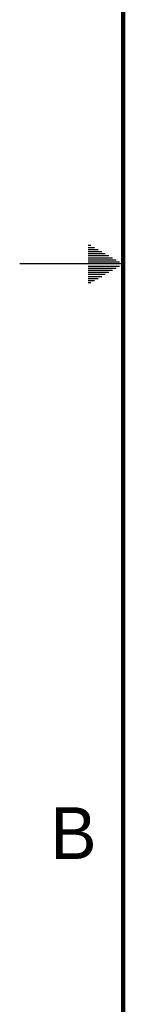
# Model space of a CAD drawing. Header units: inches. Extents: x 0 to 34, y 0 to 22.
# Tile 2 of 54: x 0 to 0.5, y 7.4 to 12.2. Entities that reach past the tile are written whole.
import ezdxf

# ---------------------------------------------------------------- set-up
doc = ezdxf.new("R2010")
doc.units = ezdxf.units.IN
doc.header["$LTSCALE"] = 1.87
doc.header["$MEASUREMENT"] = 0
doc.layers.get('0').update_dxf_attribs({"linetype": 'CONTINUOUS'})
doc.styles.get("Standard").update_dxf_attribs({"font": 'txt', "width": 0.8})

msp = doc.modelspace()

# ---------------------------------------------------------------- linework, layer by layer
at = {"color": 2, "linetype": 'CONTINUOUS'}
for p, q in [((0.3303, 11.09), (0.3441, 11.09)), ((0.3303, 11.08), (0.3614, 11.08)), ((0.3303, 11.07), (0.3788, 11.07)), ((0.3303, 11.06), (0.3961, 11.06)), ((0.3303, 11.05), (0.4134, 11.05)), ((0.3303, 11.04), (0.4307, 11.04)), ((0.5, 11), (0, 11)), ((0.3303, 11.03), (0.448, 11.03)), ((0.3303, 11.02), (0.4654, 11.02)), ((0.3303, 11.01), (0.4827, 11.01)), ((0.3303, 10.99), (0.4827, 10.99)), ((0.3303, 10.98), (0.4654, 10.98)), ((0.3303, 10.97), (0.448, 10.97)), ((0.3303, 10.96), (0.4307, 10.96)), ((0.3303, 10.95), (0.4134, 10.95)), ((0.3303, 10.94), (0.3961, 10.94)), ((0.3303, 10.93), (0.3788, 10.93)), ((0.3303, 10.92), (0.3614, 10.92)), ((0.3303, 10.91), (0.3441, 10.91))]:
    msp.add_line(p, q, dxfattribs=at)
at = {"color": 7, "linetype": 'CONTINUOUS', "const_width": 0.02}
msp.add_lwpolyline([(0.5, 21.5), (0.5, 0.5)], dxfattribs=at)

# ---------------------------------------------------------------- texts
at = {"color": 2, "linetype": 'CONTINUOUS'}
msp.add_text('B', height=0.25, dxfattribs=at).set_placement((0.1484, 8.1257))

doc.saveas('drawing.dxf')
